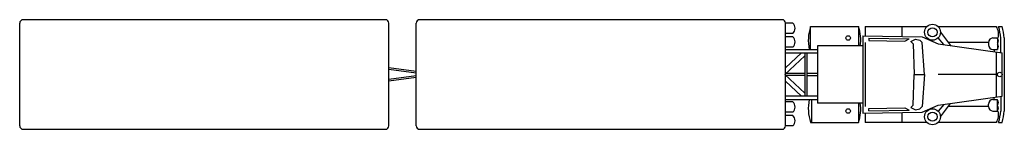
# Model space of a CAD drawing. Extents: x 1481 to 2345, y 219 to 315.
import ezdxf

# ---------------------------------------------------------------- set-up
doc = ezdxf.new("R2010")
doc.units = 0
doc.header["$MEASUREMENT"] = 0
doc.layers.get('0').update_dxf_attribs({"linetype": 'CONTINUOUS'})

msp = doc.modelspace()

# ---------------------------------------------------------------- linework, layer by layer
for p, q in [((1481, 222), (1481, 312)), ((1802, 315), (1484, 315)), ((1805, 222), (1805, 312)), ((1829, 222), (1829, 312)), ((2150, 315), (1832, 315)), ((2153, 222), (2153, 312)), ((2159.41, 312), (2153, 312)), ((2159.41, 303), (2153, 303)), ((2174.99, 289), (2174.99, 309)), ((2174.99, 309), (2216.99, 309)), ((2216.99, 309), (2216.99, 292)), ((2222.99, 309), (2222.99, 301)), ((2222.99, 309), (2277.09, 309)), ((2254.99, 309), (2254.99, 301)), ((2286.89, 309), (2337.99, 309)), ((2288.99, 304), (2297.88, 292.44)), ((2339.99, 309), (2342.99, 309)), ((2159.41, 300), (2153, 300)), ((2220.99, 301), (2220.99, 233)), ((2220.99, 301), (2272.99, 300)), ((2222.99, 295), (2222.99, 239)), ((2225.99, 298.9), (2261.43, 298.22)), ((2225.99, 298.9), (2225.99, 296.9)), ((2225.99, 296.9), (2257.58, 296.3)), ((2257.58, 296.3), (2261.43, 298.22)), ((2262.99, 296), (2266.99, 298)), ((2262.99, 296), (2264.99, 294)), ((2264.99, 294), (2265.99, 267)), ((2266.99, 298), (2270.99, 297)), ((2270.99, 297), (2272.99, 295)), ((2272.99, 300), (2286.99, 294)), ((2274.99, 267), (2272.99, 295)), ((2291.87, 293.3), (2286.99, 299)), ((2286.99, 294), (2342.99, 286)), ((2330.99, 295), (2295.99, 295)), ((2330.99, 295), (2330.99, 293)), ((2334.99, 299), (2338.99, 299)), ((2338.99, 299), (2338.99, 289)), ((2341.99, 286.16), (2341.99, 299)), ((2344.99, 299), (2344.99, 235)), ((2159.41, 291), (2153, 291)), ((2153, 289), (2180.99, 289)), ((2153, 272.98), (2167.05, 286)), ((2153, 286), (2180.99, 286)), ((2169.99, 286), (2169.99, 248)), ((2171.99, 248), (2171.99, 286)), ((2220.99, 292), (2180.99, 292)), ((2180.99, 292), (2180.99, 242)), ((2334.99, 289), (2338.99, 289)), ((2335.99, 289), (2335.99, 287.15)), ((2337.99, 286.81), (2337.99, 247.19)), ((2342.99, 248), (2342.99, 286)), ((2152.43, 267), (2169.99, 283.27)), ((1829, 269.65), (1805, 272.96)), ((1829, 268.14), (1805, 271.45)), ((2169.99, 268), (2153.51, 268)), ((2180.99, 268), (2171.99, 268)), ((1829, 265.86), (1805, 262.55)), ((1829, 264.35), (1805, 261.04)), ((2169.99, 250.73), (2152.43, 267)), ((2167.05, 248), (2153, 261.02)), ((2169.99, 266), (2153.51, 266)), ((2171.99, 266), (2180.99, 266)), ((2264.99, 240), (2265.99, 267)), ((2265.99, 267), (2274.99, 267)), ((2265.99, 267), (2274.99, 267)), ((2274.99, 267), (2272.99, 239)), ((2337.99, 267), (2286.99, 267)), ((2180.99, 248), (2153, 248)), ((2153, 245), (2180.99, 245)), ((2159.41, 243), (2153, 243)), ((2175.99, 225), (2175.99, 245)), ((2220.99, 242), (2180.99, 242)), ((2216.99, 242), (2216.99, 225)), ((2286.99, 240), (2342.99, 248)), ((2334.99, 245), (2338.99, 245)), ((2335.99, 245), (2335.99, 246.85)), ((2338.99, 235), (2338.99, 245)), ((2341.99, 247.84), (2341.99, 235)), ((2159.41, 234), (2153, 234)), ((2220.99, 233), (2272.99, 234)), ((2225.99, 237.1), (2257.58, 237.7)), ((2225.99, 235.1), (2225.99, 237.1)), ((2225.99, 235.1), (2261.43, 235.78)), ((2257.58, 237.7), (2261.43, 235.78)), ((2262.99, 238), (2264.99, 240)), ((2262.99, 238), (2266.99, 236)), ((2266.99, 236), (2270.99, 237)), ((2270.99, 237), (2272.99, 239)), ((2272.99, 234), (2286.99, 240)), ((2291.87, 240.7), (2286.99, 235)), ((2288.99, 230), (2297.88, 241.56)), ((2330.99, 239), (2295.99, 239)), ((2330.99, 239), (2330.99, 241)), ((2334.99, 235), (2338.99, 235)), ((2159.41, 231), (2153, 231)), ((2174.99, 225), (2216.99, 225)), ((2222.99, 233), (2222.99, 225)), ((2277.09, 225), (2222.99, 225)), ((2254.99, 233), (2254.99, 225)), ((2337.99, 225), (2286.89, 225)), ((2339.99, 225), (2342.99, 225)), ((1484, 219), (1802, 219)), ((1832, 219), (2150, 219)), ((2159.41, 222), (2153, 222))]:
    msp.add_line(p, q)
for centre, radius in [((2281.99, 304), 7), ((2281.99, 304), 4), ((2207.99, 299), 2), ((2340.99, 267), 2), ((2207.99, 235), 2), ((2281.99, 230), 7), ((2281.99, 230), 4)]:
    msp.add_circle(centre, radius)
for centre, radius, start, end in [((1484, 312), 3, 90, 180), ((1802, 312), 3, 0, 90), ((1832, 312), 3, 90, 180), ((2150, 312), 3, 0, 90), ((2155.35, 307.5), 6.06, 312.07502, 47.92498), ((2209.99, 297), 37, 161.07536, 192.48689), ((2181.99, 297), 37, 352.23357, 18.92464), ((2326.74, 302), 13.25, 346.9139, 31.89079), ((2278.49, 291.5), 63.94, 6.73601, 15.88385), ((2281.49, 291.5), 63.94, 6.73601, 15.88385), ((2155.35, 295.5), 6.06, 312.07502, 47.92498), ((2334.99, 295), 4, 90, 180), ((2337.49, 296.5), 2.5, 306.8699, 53.1301), ((2334.99, 293), 4, 180, 270), ((2337.49, 291.5), 2.5, 306.8699, 53.1301), ((2155.35, 238.5), 6.06, 312.07502, 47.92498), ((2209.99, 237), 37, 167.51311, 198.92464), ((2181.99, 237), 37, 341.07536, 7.76643), ((2334.99, 241), 4, 90, 180), ((2337.49, 242.5), 2.5, 306.8699, 53.1301), ((2334.99, 239), 4, 180, 270), ((2326.74, 232), 13.25, 328.10921, 13.0861), ((2337.49, 237.5), 2.5, 306.8699, 53.1301), ((2278.49, 242.5), 63.94, 344.11615, 353.26399), ((2281.49, 242.5), 63.94, 344.11615, 353.26399), ((2155.35, 226.5), 6.06, 312.07502, 47.92498), ((1484, 222), 3, 180, 270), ((1802, 222), 3, 270, 0), ((1832, 222), 3, 180, 270), ((2150, 222), 3, 270, 0)]:
    msp.add_arc(centre, radius, start, end)

doc.saveas('drawing.dxf')
